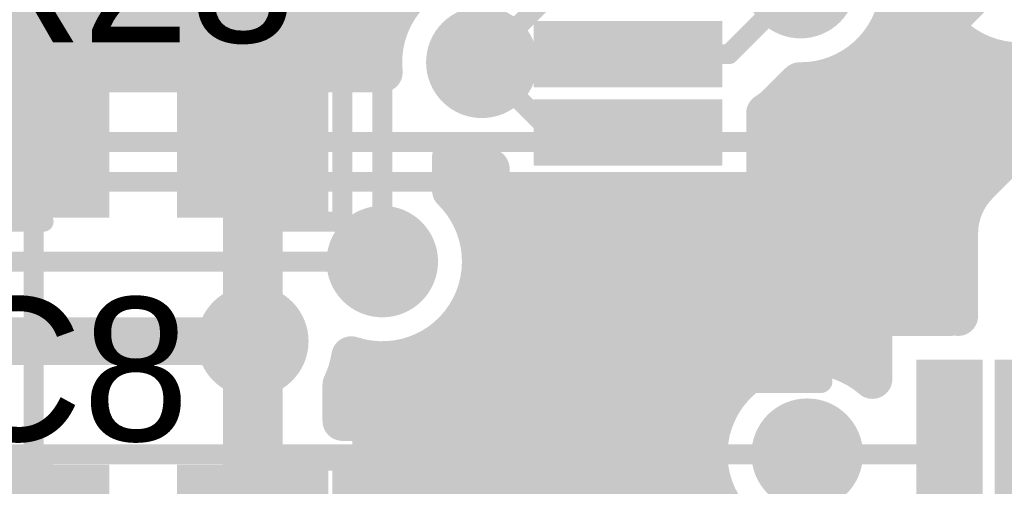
# Model space of a CAD drawing. Extents: x 11.97 to 13.92, y 4.15 to 5.65.
# Tile 6 of 52: x 12.49 to 12.74, y 4.29 to 4.41. Entities that reach past the tile are written whole.
import ezdxf

# ---------------------------------------------------------------- set-up
doc = ezdxf.new("R2010")
doc.units = 0
doc.layers.get('0').update_dxf_attribs({"linetype": 'CONTINUOUS'})
for name, color, linetype in [('BOTTOMLAYER', 5, 'CONTINUOUS'), ('BOTTOMSOLDER', 6, 'CONTINUOUS'), ('TOPLAYER', 1, 'CONTINUOUS'), ('TOPOVERLAY', 2, 'CONTINUOUS'), ('TOPPASTE', 8, 'CONTINUOUS'), ('TOPSOLDER', 216, 'CONTINUOUS')]:
    doc.layers.add(name, color=color, linetype=linetype)

# ---------------------------------------------------------------- blocks, each defined once
blk = doc.blocks.new('0603C_8')
at = {"layer": 'TOPLAYER'}
for points in [[(-0.0125, 0.015), (-0.0425, 0.015), (-0.0125, -0.015), (-0.0425, -0.015)], [(0.0425, 0.015), (0.0125, 0.015), (0.0425, -0.015), (0.0125, -0.015)]]:
    blk.add_solid(points, dxfattribs=at)
at = {"layer": 'TOPOVERLAY', "const_width": 0.005}
for points in [[(-0.05, 0.02), (-0.05, -0.02)], [(-0.025, 0.02), (-0.05, 0.02)], [(0.05, 0.02), (0.025, 0.02)], [(0.05, 0.02), (0.05, -0.02)], [(-0.025, -0.02), (-0.05, -0.02)], [(0.05, -0.02), (0.025, -0.02)]]:
    blk.add_lwpolyline(points, dxfattribs=at)
at = {"layer": 'TOPOVERLAY', "const_width": 0.0025}
for points in [[(-0.05125, 0.02, 1), (-0.04875, 0.02, 1)], [(-0.05125, 0.02, 1), (-0.04875, 0.02, 1)], [(-0.02625, 0.02, 1), (-0.02375, 0.02, 1)], [(0.02375, 0.02, 1), (0.02625, 0.02, 1)], [(0.04875, 0.02, 1), (0.05125, 0.02, 1)], [(0.04875, 0.02, 1), (0.05125, 0.02, 1)], [(-0.05125, -0.02, 1), (-0.04875, -0.02, 1)], [(-0.05125, -0.02, 1), (-0.04875, -0.02, 1)], [(-0.02625, -0.02, 1), (-0.02375, -0.02, 1)], [(0.02375, -0.02, 1), (0.02625, -0.02, 1)], [(0.04875, -0.02, 1), (0.05125, -0.02, 1)], [(0.04875, -0.02, 1), (0.05125, -0.02, 1)]]:
    blk.add_lwpolyline(points, format="xyb", close=True, dxfattribs=at)
at = {"layer": 'TOPPASTE'}
for points in [[(-0.0125, 0.015), (-0.0425, 0.015), (-0.0125, -0.015), (-0.0425, -0.015)], [(0.0425, 0.015), (0.0125, 0.015), (0.0425, -0.015), (0.0125, -0.015)]]:
    blk.add_solid(points, dxfattribs=at)
at = {"layer": 'TOPSOLDER'}
for points in [[(-0.0085, 0.019), (-0.0465, 0.019), (-0.0085, -0.019), (-0.0465, -0.019)], [(0.0465, 0.019), (0.0085, 0.019), (0.0465, -0.019), (0.0085, -0.019)]]:
    blk.add_solid(points, dxfattribs=at)
blk = doc.blocks.new('0603R_43')
at = {"layer": 'TOPLAYER'}
for points in [[(-0.0125, 0.015), (-0.0425, 0.015), (-0.0125, -0.015), (-0.0425, -0.015)], [(0.0425, 0.015), (0.0125, 0.015), (0.0425, -0.015), (0.0125, -0.015)]]:
    blk.add_solid(points, dxfattribs=at)
at = {"layer": 'TOPOVERLAY', "const_width": 0.005}
for points in [[(-0.05, -0.02), (-0.05, 0.02)], [(-0.05, 0.02), (-0.025, 0.02)], [(0.025, 0.02), (0.05, 0.02)], [(0.05, -0.02), (0.05, 0.02)], [(-0.05, -0.02), (-0.025, -0.02)], [(0.025, -0.02), (0.05, -0.02)]]:
    blk.add_lwpolyline(points, dxfattribs=at)
at = {"layer": 'TOPOVERLAY', "const_width": 0.0025}
for points in [[(-0.05125, 0.02, 1), (-0.04875, 0.02, 1)], [(-0.05125, 0.02, 1), (-0.04875, 0.02, 1)], [(-0.02625, 0.02, 1), (-0.02375, 0.02, 1)], [(0.02375, 0.02, 1), (0.02625, 0.02, 1)], [(0.04875, 0.02, 1), (0.05125, 0.02, 1)], [(0.04875, 0.02, 1), (0.05125, 0.02, 1)], [(-0.05125, -0.02, 1), (-0.04875, -0.02, 1)], [(-0.05125, -0.02, 1), (-0.04875, -0.02, 1)], [(-0.02625, -0.02, 1), (-0.02375, -0.02, 1)], [(0.02375, -0.02, 1), (0.02625, -0.02, 1)], [(0.04875, -0.02, 1), (0.05125, -0.02, 1)], [(0.04875, -0.02, 1), (0.05125, -0.02, 1)]]:
    blk.add_lwpolyline(points, format="xyb", close=True, dxfattribs=at)
at = {"layer": 'TOPPASTE'}
for points in [[(-0.0125, 0.015), (-0.0425, 0.015), (-0.0125, -0.015), (-0.0425, -0.015)], [(0.0425, 0.015), (0.0125, 0.015), (0.0425, -0.015), (0.0125, -0.015)]]:
    blk.add_solid(points, dxfattribs=at)
at = {"layer": 'TOPSOLDER'}
for points in [[(-0.0085, 0.019), (-0.0465, 0.019), (-0.0085, -0.019), (-0.0465, -0.019)], [(0.0465, 0.019), (0.0085, 0.019), (0.0465, -0.019), (0.0085, -0.019)]]:
    blk.add_solid(points, dxfattribs=at)
blk = doc.blocks.new('LQFP64_50')
at = {"layer": 'TOPLAYER'}
for points in [[(-0.143307, 0.248031), (-0.151968, 0.248031), (-0.143307, 0.208661), (-0.151968, 0.208661)], [(-0.123622, 0.248031), (-0.132283, 0.248031), (-0.123622, 0.208661), (-0.132283, 0.208661)], [(-0.208661, 0.143307), (-0.208661, 0.151968), (-0.248031, 0.143307), (-0.248031, 0.151968)]]:
    blk.add_solid(points, dxfattribs=at)
at = {"layer": 'TOPOVERLAY', "const_width": 0.006}
for points in [[(-0.21, 0.21), (-0.21, 0.18)], [(-0.21, 0.21), (-0.18, 0.21)]]:
    blk.add_lwpolyline(points, dxfattribs=at)
at = {"layer": 'TOPOVERLAY', "const_width": 0.003}
for points in [[(-0.2115, 0.21, 1), (-0.2085, 0.21, 1)], [(-0.2115, 0.21, 1), (-0.2085, 0.21, 1)], [(-0.1815, 0.21, 1), (-0.1785, 0.21, 1)], [(-0.2115, 0.18, 1), (-0.2085, 0.18, 1)]]:
    blk.add_lwpolyline(points, format="xyb", close=True, dxfattribs=at)
at = {"layer": 'TOPPASTE'}
for points in [[(-0.143307, 0.248031), (-0.151968, 0.248031), (-0.143307, 0.208661), (-0.151968, 0.208661)], [(-0.123622, 0.248031), (-0.132283, 0.248031), (-0.123622, 0.208661), (-0.132283, 0.208661)], [(-0.208661, 0.143307), (-0.208661, 0.151968), (-0.248031, 0.143307), (-0.248031, 0.151968)]]:
    blk.add_solid(points, dxfattribs=at)
at = {"layer": 'TOPSOLDER'}
for points in [[(-0.139307, 0.252031), (-0.155968, 0.252031), (-0.139307, 0.204661), (-0.155968, 0.204661)], [(-0.119623, 0.252031), (-0.136284, 0.252031), (-0.119623, 0.204661), (-0.136284, 0.204661)], [(-0.204661, 0.139306), (-0.204661, 0.155968), (-0.252031, 0.139306), (-0.252031, 0.155968)], [(-0.204661, 0.119622), (-0.204661, 0.136283), (-0.252031, 0.119622), (-0.252031, 0.136283)]]:
    blk.add_solid(points, dxfattribs=at)

msp = doc.modelspace()

# ---------------------------------------------------------------- linework, layer by layer
at = {"layer": 'BOTTOMLAYER'}
for points, const_width in [([(12.528, 4.3925), (12.528, 4.622251)], 0.01), ([(12.536, 4.3925), (12.536, 4.614251)], 0.01), ([(12.544, 4.3925), (12.544, 4.606251)], 0.01), ([(12.552, 4.3925), (12.552, 4.598251)], 0.01), ([(12.56, 4.3925), (12.56, 4.590251)], 0.01), ([(12.568, 4.3925), (12.568, 4.582251)], 0.01), ([(12.576, 4.3925), (12.576, 4.574251)], 0.01), ([(12.584, 4.3925), (12.584, 4.566251)], 0.01), ([(12.52, 4.3925), (12.52, 4.506603)], 0.01), ([(12.512, 4.3925), (12.512, 4.497135)], 0.01), ([(12.504, 4.3925), (12.504, 4.49336)], 0.01), ([(12.496, 4.3925), (12.496, 4.492545)], 0.01), ([(12.61, 4.395), (12.646654, 4.431654)], 0.005), ([(12.7, 4.375), (12.745, 4.42)], 0.005), ([(12.715, 4.365), (12.77, 4.42)], 0.005), ([(12.441749, 4.408), (12.588646, 4.408)], 0.01), ([(12.449749, 4.4), (12.585505, 4.4)], 0.01), ([(12.457249, 4.3925), (12.585125, 4.3925)], 0.01), ([(12.45, 4.375), (12.7, 4.375)], 0.005), ([(12.425, 4.365), (12.715, 4.365)], 0.005), ([(12.405, 4.345), (12.585, 4.345)], 0.005), ([(12.425, 4.325), (12.5525, 4.325)], 0.012), ([(12.403346, 4.296654), (12.691654, 4.296654)], 0.005)]:
    msp.add_lwpolyline(points, dxfattribs=dict(at, const_width=const_width))
at = {"layer": 'BOTTOMLAYER', "const_width": 0.01}
msp.add_lwpolyline([(12.585125, 4.3925, -0.446861), (12.61025, 4.419999)], format="xyb", dxfattribs=at)
at = {"layer": 'BOTTOMLAYER'}
for points, const_width in [([(12.586146, 4.408, 1), (12.591146, 4.408, 1)], 0.005), ([(12.583005, 4.4, 1), (12.588005, 4.4, 1)], 0.005), ([(12.4935, 4.3925, 1), (12.4985, 4.3925, 1)], 0.005), ([(12.5015, 4.3925, 1), (12.5065, 4.3925, 1)], 0.005), ([(12.5095, 4.3925, 1), (12.5145, 4.3925, 1)], 0.005), ([(12.5175, 4.3925, 1), (12.5225, 4.3925, 1)], 0.005), ([(12.5255, 4.3925, 1), (12.5305, 4.3925, 1)], 0.005), ([(12.5335, 4.3925, 1), (12.5385, 4.3925, 1)], 0.005), ([(12.5415, 4.3925, 1), (12.5465, 4.3925, 1)], 0.005), ([(12.5495, 4.3925, 1), (12.5545, 4.3925, 1)], 0.005), ([(12.5575, 4.3925, 1), (12.5625, 4.3925, 1)], 0.005), ([(12.5655, 4.3925, 1), (12.5705, 4.3925, 1)], 0.005), ([(12.5735, 4.3925, 1), (12.5785, 4.3925, 1)], 0.005), ([(12.5815, 4.3925, 1), (12.5865, 4.3925, 1)], 0.005), ([(12.582625, 4.3925, 1), (12.587625, 4.3925, 1)], 0.005), ([(12.582625, 4.3925, 1), (12.587625, 4.3925, 1)], 0.005), ([(12.60875, 4.395, 1), (12.61125, 4.395, 1)], 0.0025), ([(12.69875, 4.375, 1), (12.70125, 4.375, 1)], 0.0025), ([(12.69875, 4.375, 1), (12.70125, 4.375, 1)], 0.0025), ([(12.71375, 4.365, 1), (12.71625, 4.365, 1)], 0.0025), ([(12.71375, 4.365, 1), (12.71625, 4.365, 1)], 0.0025), ([(12.58375, 4.345, 1), (12.58625, 4.345, 1)], 0.0025), ([(12.5495, 4.325, 1), (12.5555, 4.325, 1)], 0.006), ([(12.690404, 4.296654, 1), (12.692904, 4.296654, 1)], 0.0025)]:
    msp.add_lwpolyline(points, format="xyb", close=True, dxfattribs=dict(at, const_width=const_width))
at = {"layer": 'BOTTOMSOLDER', "const_width": 0.014}
for points in [[(12.683, 4.415, 1), (12.697, 4.415, 1)], [(12.603, 4.395, 1), (12.617, 4.395, 1)], [(12.578, 4.345, 1), (12.592, 4.345, 1)], [(12.5455, 4.325, 1), (12.5595, 4.325, 1)], [(12.684654, 4.296654, 1), (12.698654, 4.296654, 1)]]:
    msp.add_lwpolyline(points, format="xyb", close=True, dxfattribs=at)
at = {"layer": 'TOPLAYER', "const_width": 0.01}
for points in [[(12.74525, 4.395001, -1.309992), (12.7575, 4.441651)], [(12.715, 4.415, -0.417145), (12.68975, 4.390001)], [(12.684421, 4.384673, -0.056473), (12.681339, 4.382218)], [(12.684421, 4.384673, -0.056473), (12.681339, 4.382218)], [(12.61025, 4.370001, -0.078835), (12.6025, 4.371151)], [(12.729547, 4.352047, -0.198912), (12.734673, 4.364421)], [(12.729547, 4.352047, -0.198912), (12.734673, 4.364421)], [(12.6025, 4.362854, -0.201513), (12.61, 4.345)], [(12.61, 4.345, -0.510301), (12.577216, 4.321243)], [(12.577216, 4.321243, -0.075182), (12.575, 4.314103)], [(12.708032, 4.277766, -2.190766), (12.708032, 4.315542)]]:
    msp.add_lwpolyline(points, format="xyb", dxfattribs=at)
at = {"layer": 'TOPLAYER'}
for points, const_width in [([(12.4975, 4.3875), (12.546417, 4.436417)], 0.005), ([(12.72, 4.331339), (12.72, 4.42)], 0.01), ([(12.585, 4.401732), (12.6, 4.416732)], 0.005), ([(12.672047, 4.397047), (12.69, 4.415)], 0.005), ([(12.714, 4.408), (12.723068, 4.408)], 0.01), ([(12.712, 4.331339), (12.712, 4.403126)], 0.01), ([(12.585, 4.345), (12.585, 4.401732)], 0.005), ([(12.71, 4.4), (12.73, 4.4)], 0.01), ([(12.736, 4.365749), (12.736, 4.396676)], 0.01), ([(12.646654, 4.397047), (12.672047, 4.397047)], 0.005), ([(12.704, 4.318393), (12.704, 4.394288)], 0.01), ([(12.744, 4.373749), (12.744, 4.39502)], 0.01), ([(12.74525, 4.395001), (12.755533, 4.384718)], 0.01), ([(12.61, 4.395), (12.627638, 4.377362)], 0.005), ([(12.699798, 4.392), (12.748251, 4.392)], 0.01), ([(12.684421, 4.384673), (12.68975, 4.390001)], 0.01), ([(12.696, 4.321273), (12.696, 4.390731)], 0.01), ([(12.688, 4.321385), (12.688, 4.388251)], 0.01), ([(12.4975, 4.275), (12.4975, 4.3875)], 0.005), ([(12.68371, 4.384), (12.7545, 4.384)], 0.01), ([(12.681339, 4.377717), (12.681339, 4.382218)], 0.01), ([(12.681339, 4.377717), (12.681339, 4.382218)], 0.01), ([(12.734673, 4.364421), (12.752626, 4.382374)], 0.01), ([(12.5525, 4.2225), (12.5525, 4.375)], 0.015), ([(12.681339, 4.358032), (12.681339, 4.377717)], 0.01), ([(12.627638, 4.377362), (12.646654, 4.377362)], 0.005), ([(12.681339, 4.376), (12.746251, 4.376)], 0.01), ([(12.4275, 4.375), (12.4975, 4.375)], 0.005), ([(12.6025, 4.362854), (12.6025, 4.371151)], 0.01), ([(12.608, 4.354798), (12.608, 4.37008)], 0.01), ([(12.6025, 4.368), (12.611969, 4.368)], 0.01), ([(12.611969, 4.358032), (12.611969, 4.368282)], 0.01), ([(12.681339, 4.368), (12.738251, 4.368)], 0.01), ([(12.605, 4.36), (12.611969, 4.36)], 0.01), ([(12.681339, 4.36), (12.731459, 4.36)], 0.01), ([(12.611969, 4.358032), (12.681339, 4.358032)], 0.01), ([(12.616, 4.167), (12.616, 4.358032)], 0.01), ([(12.624, 4.167), (12.624, 4.358032)], 0.01), ([(12.632, 4.167), (12.632, 4.358032)], 0.01), ([(12.64, 4.167), (12.64, 4.358032)], 0.01), ([(12.648, 4.167), (12.648, 4.358032)], 0.01), ([(12.656, 4.167), (12.656, 4.358032)], 0.01), ([(12.664, 4.167), (12.664, 4.358032)], 0.01), ([(12.672, 4.312105), (12.672, 4.358032)], 0.01), ([(12.68, 4.318772), (12.68, 4.358032)], 0.01), ([(12.609, 4.352), (12.729547, 4.352)], 0.01), ([(12.729547, 4.331339), (12.729547, 4.352047)], 0.01), ([(12.60998, 4.344), (12.729547, 4.344)], 0.01), ([(12.608, 4.167), (12.608, 4.335202)], 0.01), ([(12.608324, 4.336), (12.729547, 4.336)], 0.01), ([(12.708032, 4.315542), (12.708032, 4.331339)], 0.01), ([(12.708032, 4.331339), (12.727716, 4.331339)], 0.01), ([(12.60333, 4.328), (12.708032, 4.328)], 0.01), ([(12.6, 4.167), (12.6, 4.325)], 0.01), ([(12.576995, 4.32), (12.585, 4.32)], 0.01), ([(12.584, 4.167), (12.584, 4.32002)], 0.01), ([(12.585, 4.32), (12.682712, 4.32)], 0.01), ([(12.592, 4.167), (12.592, 4.321)], 0.01), ([(12.700596, 4.32), (12.708032, 4.32)], 0.01), ([(12.576, 4.305), (12.576, 4.316471)], 0.01), ([(12.575, 4.305), (12.575, 4.314103)], 0.01), ([(12.575, 4.312), (12.671918, 4.312)], 0.01), ([(12.575, 4.305), (12.5825, 4.305)], 0.01), ([(12.5825, 4.245), (12.5825, 4.305)], 0.01), ([(12.5825, 4.304), (12.667758, 4.304)], 0.01), ([(12.5825, 4.296), (12.666663, 4.296)], 0.01), ([(12.691654, 4.296654), (12.727363, 4.296654)], 0.005), ([(12.5825, 4.288), (12.6682, 4.288)], 0.01)]:
    msp.add_lwpolyline(points, dxfattribs=dict(at, const_width=const_width))
for points, const_width in [([(12.7115, 4.408, 1), (12.7165, 4.408, 1)], 0.005), ([(12.720568, 4.408, 1), (12.725568, 4.408, 1)], 0.005), ([(12.7095, 4.403126, 1), (12.7145, 4.403126, 1)], 0.005), ([(12.58375, 4.401732, 1), (12.58625, 4.401732, 1)], 0.0025), ([(12.58375, 4.401732, 1), (12.58625, 4.401732, 1)], 0.0025), ([(12.7075, 4.4, 1), (12.7125, 4.4, 1)], 0.005), ([(12.7275, 4.4, 1), (12.7325, 4.4, 1)], 0.005), ([(12.7335, 4.396676, 1), (12.7385, 4.396676, 1)], 0.005), ([(12.645404, 4.397047, 1), (12.647904, 4.397047, 1)], 0.0025), ([(12.670797, 4.397047, 1), (12.673297, 4.397047, 1)], 0.0025), ([(12.670797, 4.397047, 1), (12.673297, 4.397047, 1)], 0.0025), ([(12.7015, 4.394288, 1), (12.7065, 4.394288, 1)], 0.005), ([(12.7415, 4.39502, 1), (12.7465, 4.39502, 1)], 0.005), ([(12.74275, 4.395001, 1), (12.74775, 4.395001, 1)], 0.005), ([(12.74275, 4.395001, 1), (12.74775, 4.395001, 1)], 0.005), ([(12.60875, 4.395, 1), (12.61125, 4.395, 1)], 0.0025), ([(12.697298, 4.392, 1), (12.702298, 4.392, 1)], 0.005), ([(12.68725, 4.390001, 1), (12.69225, 4.390001, 1)], 0.005), ([(12.68725, 4.390001, 1), (12.69225, 4.390001, 1)], 0.005), ([(12.6935, 4.390731, 1), (12.6985, 4.390731, 1)], 0.005), ([(12.6855, 4.388251, 1), (12.6905, 4.388251, 1)], 0.005), ([(12.49625, 4.3875, 1), (12.49875, 4.3875, 1)], 0.0025), ([(12.49625, 4.3875, 1), (12.49875, 4.3875, 1)], 0.0025), ([(12.68121, 4.384, 1), (12.68621, 4.384, 1)], 0.005), ([(12.681921, 4.384673, 1), (12.686921, 4.384673, 1)], 0.005), ([(12.681921, 4.384673, 1), (12.686921, 4.384673, 1)], 0.005), ([(12.681921, 4.384673, 1), (12.686921, 4.384673, 1)], 0.005), ([(12.678839, 4.382218, 1), (12.683839, 4.382218, 1)], 0.005), ([(12.678839, 4.382218, 1), (12.683839, 4.382218, 1)], 0.005), ([(12.678839, 4.382218, 1), (12.683839, 4.382218, 1)], 0.005), ([(12.678839, 4.382218, 1), (12.683839, 4.382218, 1)], 0.005), ([(12.54875, 4.375, 1), (12.55625, 4.375, 1)], 0.0075), ([(12.678839, 4.377717, 1), (12.683839, 4.377717, 1)], 0.005), ([(12.678839, 4.377717, 1), (12.683839, 4.377717, 1)], 0.005), ([(12.678839, 4.377717, 1), (12.683839, 4.377717, 1)], 0.005), ([(12.626388, 4.377362, 1), (12.628888, 4.377362, 1)], 0.0025), ([(12.626388, 4.377362, 1), (12.628888, 4.377362, 1)], 0.0025), ([(12.645404, 4.377362, 1), (12.647904, 4.377362, 1)], 0.0025), ([(12.678839, 4.376, 1), (12.683839, 4.376, 1)], 0.005), ([(12.49625, 4.375, 1), (12.49875, 4.375, 1)], 0.0025), ([(12.7415, 4.373749, 1), (12.7465, 4.373749, 1)], 0.005), ([(12.6, 4.371151, 1), (12.605, 4.371151, 1)], 0.005), ([(12.6, 4.371151, 1), (12.605, 4.371151, 1)], 0.005), ([(12.6055, 4.37008, 1), (12.6105, 4.37008, 1)], 0.005), ([(12.60775, 4.370001, 1), (12.61275, 4.370001, 1)], 0.005), ([(12.6, 4.368, 1), (12.605, 4.368, 1)], 0.005), ([(12.609469, 4.368282, 1), (12.614469, 4.368282, 1)], 0.005), ([(12.609469, 4.368, 1), (12.614469, 4.368, 1)], 0.005), ([(12.678839, 4.368, 1), (12.683839, 4.368, 1)], 0.005), ([(12.735751, 4.368, 1), (12.740751, 4.368, 1)], 0.005), ([(12.732173, 4.364421, 1), (12.737173, 4.364421, 1)], 0.005), ([(12.732173, 4.364421, 1), (12.737173, 4.364421, 1)], 0.005), ([(12.732173, 4.364421, 1), (12.737173, 4.364421, 1)], 0.005), ([(12.7335, 4.365749, 1), (12.7385, 4.365749, 1)], 0.005), ([(12.6, 4.362854, 1), (12.605, 4.362854, 1)], 0.005), ([(12.6, 4.362854, 1), (12.605, 4.362854, 1)], 0.005), ([(12.6025, 4.36, 1), (12.6075, 4.36, 1)], 0.005), ([(12.609469, 4.36, 1), (12.614469, 4.36, 1)], 0.005), ([(12.678839, 4.36, 1), (12.683839, 4.36, 1)], 0.005), ([(12.728958, 4.36, 1), (12.733958, 4.36, 1)], 0.005), ([(12.609469, 4.358032, 1), (12.614469, 4.358032, 1)], 0.005), ([(12.609469, 4.358032, 1), (12.614469, 4.358032, 1)], 0.005), ([(12.6135, 4.358032, 1), (12.6185, 4.358032, 1)], 0.005), ([(12.6215, 4.358032, 1), (12.6265, 4.358032, 1)], 0.005), ([(12.6295, 4.358032, 1), (12.6345, 4.358032, 1)], 0.005), ([(12.6375, 4.358032, 1), (12.6425, 4.358032, 1)], 0.005), ([(12.6455, 4.358032, 1), (12.6505, 4.358032, 1)], 0.005), ([(12.6535, 4.358032, 1), (12.6585, 4.358032, 1)], 0.005), ([(12.6615, 4.358032, 1), (12.6665, 4.358032, 1)], 0.005), ([(12.6695, 4.358032, 1), (12.6745, 4.358032, 1)], 0.005), ([(12.6775, 4.358032, 1), (12.6825, 4.358032, 1)], 0.005), ([(12.678839, 4.358032, 1), (12.683839, 4.358032, 1)], 0.005), ([(12.678839, 4.358032, 1), (12.683839, 4.358032, 1)], 0.005), ([(12.6055, 4.354798, 1), (12.6105, 4.354798, 1)], 0.005), ([(12.6065, 4.352, 1), (12.6115, 4.352, 1)], 0.005), ([(12.727047, 4.352047, 1), (12.732047, 4.352047, 1)], 0.005), ([(12.727047, 4.352047, 1), (12.732047, 4.352047, 1)], 0.005), ([(12.727047, 4.352047, 1), (12.732047, 4.352047, 1)], 0.005), ([(12.727047, 4.352, 1), (12.732047, 4.352, 1)], 0.005), ([(12.6075, 4.345, 1), (12.6125, 4.345, 1)], 0.005), ([(12.6075, 4.345, 1), (12.6125, 4.345, 1)], 0.005), ([(12.58375, 4.345, 1), (12.58625, 4.345, 1)], 0.0025), ([(12.60748, 4.344, 1), (12.61248, 4.344, 1)], 0.005), ([(12.727047, 4.344, 1), (12.732047, 4.344, 1)], 0.005), ([(12.6055, 4.335202, 1), (12.6105, 4.335202, 1)], 0.005), ([(12.605824, 4.336, 1), (12.610824, 4.336, 1)], 0.005), ([(12.727047, 4.336, 1), (12.732047, 4.336, 1)], 0.005), ([(12.705533, 4.331339, 1), (12.710532, 4.331339, 1)], 0.005), ([(12.705533, 4.331339, 1), (12.710532, 4.331339, 1)], 0.005), ([(12.7095, 4.331339, 1), (12.7145, 4.331339, 1)], 0.005), ([(12.7175, 4.331339, 1), (12.7225, 4.331339, 1)], 0.005), ([(12.725217, 4.331339, 1), (12.730216, 4.331339, 1)], 0.005), ([(12.727047, 4.331339, 1), (12.732047, 4.331339, 1)], 0.005), ([(12.60083, 4.328, 1), (12.60583, 4.328, 1)], 0.005), ([(12.705533, 4.328, 1), (12.710532, 4.328, 1)], 0.005), ([(12.5975, 4.325, 1), (12.6025, 4.325, 1)], 0.005), ([(12.574495, 4.32, 1), (12.579495, 4.32, 1)], 0.005), ([(12.574716, 4.321243, 1), (12.579716, 4.321243, 1)], 0.005), ([(12.574716, 4.321243, 1), (12.579716, 4.321243, 1)], 0.005), ([(12.5815, 4.32002, 1), (12.5865, 4.32002, 1)], 0.005), ([(12.5825, 4.32, 1), (12.5875, 4.32, 1)], 0.005), ([(12.5825, 4.32, 1), (12.5875, 4.32, 1)], 0.005), ([(12.5895, 4.321, 1), (12.5945, 4.321, 1)], 0.005), ([(12.680212, 4.32, 1), (12.685212, 4.32, 1)], 0.005), ([(12.6855, 4.321385, 1), (12.6905, 4.321385, 1)], 0.005), ([(12.6935, 4.321273, 1), (12.6985, 4.321273, 1)], 0.005), ([(12.698096, 4.32, 1), (12.703096, 4.32, 1)], 0.005), ([(12.705533, 4.32, 1), (12.710532, 4.32, 1)], 0.005), ([(12.6775, 4.318772, 1), (12.6825, 4.318772, 1)], 0.005), ([(12.7015, 4.318393, 1), (12.7065, 4.318393, 1)], 0.005), ([(12.5735, 4.316471, 1), (12.5785, 4.316471, 1)], 0.005), ([(12.705533, 4.315542, 1), (12.710532, 4.315542, 1)], 0.005), ([(12.705533, 4.315542, 1), (12.710532, 4.315542, 1)], 0.005), ([(12.5725, 4.314103, 1), (12.5775, 4.314103, 1)], 0.005), ([(12.5725, 4.314103, 1), (12.5775, 4.314103, 1)], 0.005), ([(12.5725, 4.312, 1), (12.5775, 4.312, 1)], 0.005), ([(12.669418, 4.312, 1), (12.674418, 4.312, 1)], 0.005), ([(12.6695, 4.312105, 1), (12.6745, 4.312105, 1)], 0.005), ([(12.5725, 4.305, 1), (12.5775, 4.305, 1)], 0.005), ([(12.5725, 4.305, 1), (12.5775, 4.305, 1)], 0.005), ([(12.5735, 4.305, 1), (12.5785, 4.305, 1)], 0.005), ([(12.58, 4.305, 1), (12.585, 4.305, 1)], 0.005), ([(12.58, 4.305, 1), (12.585, 4.305, 1)], 0.005), ([(12.58, 4.304, 1), (12.585, 4.304, 1)], 0.005), ([(12.665258, 4.304, 1), (12.670258, 4.304, 1)], 0.005), ([(12.58, 4.296, 1), (12.585, 4.296, 1)], 0.005), ([(12.664163, 4.296, 1), (12.669163, 4.296, 1)], 0.005), ([(12.690404, 4.296654, 1), (12.692904, 4.296654, 1)], 0.0025), ([(12.726113, 4.296654, 1), (12.728613, 4.296654, 1)], 0.0025), ([(12.58, 4.288, 1), (12.585, 4.288, 1)], 0.005), ([(12.6657, 4.288, 1), (12.6707, 4.288, 1)], 0.005)]:
    msp.add_lwpolyline(points, format="xyb", close=True, dxfattribs=dict(at, const_width=const_width))
at = {"layer": 'TOPSOLDER', "const_width": 0.014}
for points in [[(12.683, 4.415, 1), (12.697, 4.415, 1)], [(12.603, 4.395, 1), (12.617, 4.395, 1)], [(12.578, 4.345, 1), (12.592, 4.345, 1)], [(12.5455, 4.325, 1), (12.5595, 4.325, 1)], [(12.684654, 4.296654, 1), (12.698654, 4.296654, 1)]]:
    msp.add_lwpolyline(points, format="xyb", close=True, dxfattribs=at)

# ---------------------------------------------------------------- block references
for name, p, rotation in [('LQFP64_50', (12.875, 4.525), 90), ('0603R_43', (12.525, 4.375), 360), ('0603C_8', (12.525, 4.275), 180)]:
    msp.add_blockref(name, p, dxfattribs=dict(rotation=rotation))

# ---------------------------------------------------------------- texts
at = {"layer": 'TOPOVERLAY'}
for s, p in [('R28', (12.475, 4.4)), ('C8', (12.475, 4.3))]:
    msp.add_text(s, height=0.036, dxfattribs=at).set_placement(p)

doc.saveas('drawing.dxf')
